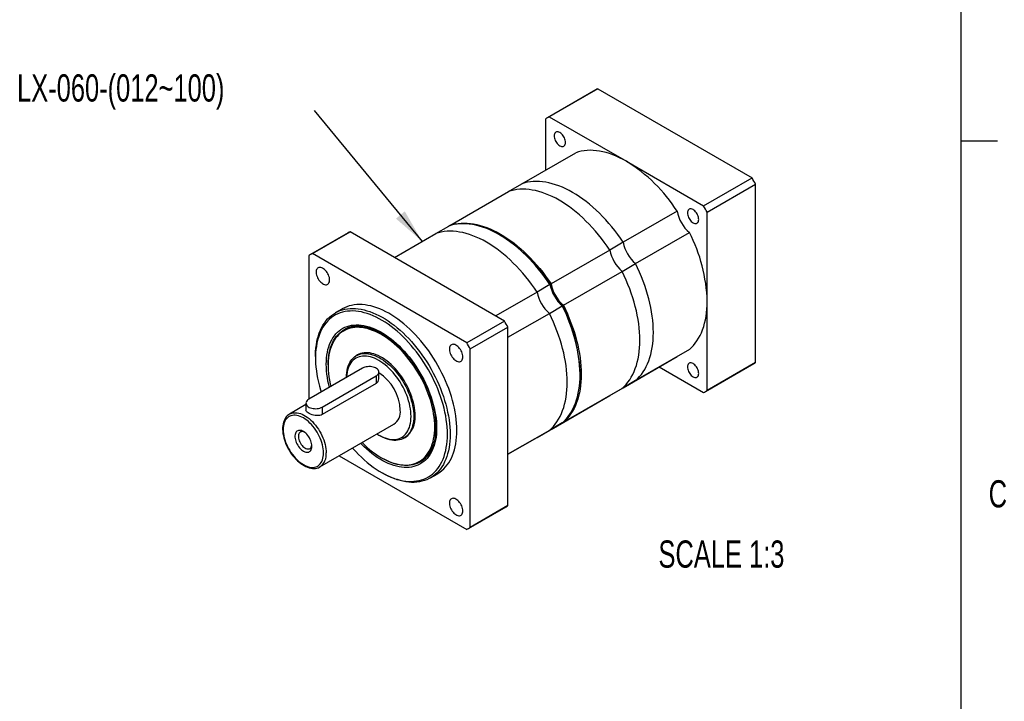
# Model space of a CAD drawing. Extents: x 11 to 421, y 5 to 275.
# Tile 4 of 5: x 334 to 420, y 156 to 216. Entities that reach past the tile are written whole.
import ezdxf
from ezdxf.enums import TextEntityAlignment as Align

# ---------------------------------------------------------------- set-up
doc = ezdxf.new("R2010")
doc.units = 0
doc.layers.get('0').update_dxf_attribs({"linetype": 'CONTINUOUS'})

# ---------------------------------------------------------------- blocks, each defined once
blk = doc.blocks.new('SW_NOTE_4')
at = {"color": 0, "linetype": 'CONTINUOUS'}
blk.add_line((-9.45, 11.452), (0, 0), dxfattribs=at)
blk.add_solid([(0, 0), (-1.524, 2.632), (-2.295, 1.996)], dxfattribs=at)
at = {"color": 0, "linetype": 'CONTINUOUS', "width": 0.7}
blk.add_text('LX-060-(012~100)', height=2.38125, dxfattribs=at).set_placement((-35.471, 11.523), align=Align.BOTTOM_LEFT)

msp = doc.modelspace()

# ---------------------------------------------------------------- linework, layer by layer
at = {"color": 7, "linetype": 'CONTINUOUS'}
for p, q in [((415.9568, 9.9587), (415.9568, 270.3087)), ((383.9787, 209.5787), (379.7361, 207.1295)), ((384.1361, 209.6655), (379.8934, 207.2163)), ((384.1361, 209.6655), (397.6535, 201.8621)), ((379.5811, 202.5469), (379.5811, 207.036)), ((379.8934, 207.2163), (386.6522, 203.3146)), ((415.9568, 205.1124), (419.1318, 205.1124)), ((377.5051, 201.3485), (382.2192, 204.0698)), ((386.6522, 203.3146), (393.4109, 199.4128)), ((393.4109, 199.4128), (397.6535, 201.8621)), ((376.3266, 200.6681), (377.5051, 201.3485)), ((393.7232, 198.8719), (397.9659, 201.3211)), ((397.9659, 185.7116), (397.9659, 201.3211)), ((371.1883, 197.7018), (376.3266, 200.6681)), ((391.0851, 198.9516), (386.3711, 196.2302)), ((393.7232, 191.0671), (393.7232, 198.8719)), ((369.9627, 196.9943), (371.094, 197.6474)), ((371.1883, 197.7016), (371.0949, 197.6477)), ((371.1825, 197.6772), (371.1883, 197.7018)), ((371.1883, 197.7018), (371.1868, 197.6768)), ((362.2941, 197.0605), (358.9943, 195.1555)), ((359.1516, 195.2423), (362.4515, 197.1473)), ((375.9689, 189.3438), (362.4515, 197.1473)), ((366.3396, 194.9027), (369.9627, 196.9943)), ((375.5753, 196.8643), (375.5282, 196.8915)), ((387.4471, 194.3666), (392.1611, 197.088)), ((386.3711, 196.2302), (385.1926, 195.5499)), ((358.8393, 195.062), (358.8393, 182.4953)), ((372.6691, 187.4389), (359.1516, 195.2423)), ((385.1926, 195.5499), (380.0543, 192.5836)), ((386.2686, 193.6863), (387.4471, 194.3666)), ((381.1303, 190.72), (386.2686, 193.6863)), ((379.96, 192.5292), (378.8286, 191.8761)), ((379.96, 192.5292), (379.965, 192.55)), ((379.965, 192.55), (380.0543, 192.5836)), ((378.8286, 191.8761), (375.2055, 189.7845)), ((379.9046, 190.0124), (381.036, 190.6656)), ((381.0565, 190.6595), (381.036, 190.6656)), ((381.1303, 190.72), (381.0565, 190.6595)), ((393.7232, 183.2624), (393.7232, 191.0671)), ((361.744, 190.3923), (361.1548, 190.0521)), ((376.2813, 187.9207), (379.9046, 190.0124)), ((375.9689, 189.3438), (372.6691, 187.4389)), ((372.9814, 186.8979), (376.2813, 188.8028)), ((376.2813, 173.1934), (376.2813, 188.8028)), ((361.988, 188.6087), (361.9173, 188.5679)), ((359.4285, 186.2367), (359.4285, 186.1006)), ((363.1201, 186.3755), (363.0022, 186.3075)), ((372.9814, 171.2884), (372.9814, 186.8979)), ((386.3711, 183.5072), (391.0851, 186.2285)), ((392.1611, 186.8499), (387.4471, 184.1285)), ((360.5363, 185.5156), (360.5363, 185.4611)), ((393.5683, 183.1688), (397.8109, 185.6181)), ((397.9659, 185.7116), (393.7232, 183.2624)), ((363.5533, 185.2166), (358.8393, 182.4953)), ((360.0178, 181.8149), (364.7318, 184.5363)), ((364.9759, 184.2431), (364.9759, 184.8765)), ((382.5981, 184.6447), (382.5981, 184.6991)), ((389.5228, 185.3266), (393.4109, 183.082)), ((364.7318, 183.8829), (360.0178, 181.1615)), ((387.4471, 184.1285), (386.2686, 183.4482)), ((380.0543, 179.8605), (385.1926, 182.8268)), ((386.2686, 183.4482), (381.1303, 180.4819)), ((385.1926, 182.8268), (386.3711, 183.5072)), ((358.5952, 182.0314), (357.1525, 181.1985)), ((358.5952, 182.1551), (358.5952, 181.5483)), ((357.1445, 181.1938), (357.1525, 181.1985)), ((359.819, 176.5796), (366.3008, 180.3214)), ((381.036, 180.4275), (379.9046, 179.7743)), ((381.1043, 180.4948), (381.1303, 180.4819)), ((381.1303, 180.4819), (381.106, 180.4891)), ((364.9671, 179.365), (365.0849, 179.297)), ((379.9046, 179.7743), (376.2813, 177.6826)), ((378.8286, 179.153), (379.96, 179.8061)), ((367.1686, 179.0904), (367.2864, 179.1584)), ((376.2813, 177.6824), (378.8286, 179.153)), ((361.505, 177.5529), (372.6691, 171.108)), ((365.2025, 177.3782), (365.2496, 177.351)), ((368.5835, 177.0205), (368.6542, 177.0614)), ((365.2023, 176.0991), (365.3201, 176.0311)), ((369.4874, 175.6179), (370.0767, 175.9581)), ((372.8265, 171.1948), (376.1263, 173.0998)), ((376.2813, 173.1934), (372.9814, 171.2884))]:
    msp.add_line(p, q, dxfattribs=at)
at = {"color": 8, "linetype": 'CONTINUOUS'}
for p, q in [((364.7318, 184.5363), (364.7318, 183.8829)), ((360.0178, 181.8149), (360.0178, 181.1615))]:
    msp.add_line(p, q, dxfattribs=at)
at = {"color": 7, "linetype": 'CONTINUOUS', "flags": 128}
for points in [[(381.3135, 204.9676), (381.3074, 205.0605), (381.2893, 205.1582), (381.2596, 205.2582), (381.219, 205.3581), (381.1685, 205.4554), (381.1095, 205.5478), (381.0432, 205.6329), (380.9715, 205.7086), (380.896, 205.7732), (380.8185, 205.8249), (380.7411, 205.8626), (380.6656, 205.8852), (380.5938, 205.8923), (380.5276, 205.8837), (380.4685, 205.8595), (380.4181, 205.8205), (380.3775, 205.7674), (380.3478, 205.7017), (380.3296, 205.625), (380.3236, 205.5391), (380.3296, 205.4461), (380.3478, 205.3484), (380.3775, 205.2484), (380.4181, 205.1485), (380.4685, 205.0512), (380.5276, 204.9589), (380.5938, 204.8738), (380.6656, 204.798), (380.7411, 204.7335), (380.8185, 204.6817), (380.896, 204.6441), (380.9715, 204.6214), (381.0432, 204.6143), (381.1095, 204.6229), (381.1685, 204.6471), (381.219, 204.6862), (381.2596, 204.7392), (381.2893, 204.8049), (381.3074, 204.8817), (381.3135, 204.9676)], [(386.6522, 203.3146), (386.3528, 203.4801), (386.054, 203.6306), (385.7562, 203.766), (385.4601, 203.8859), (385.166, 203.9901), (384.8747, 204.0785), (384.5865, 204.1509), (384.3021, 204.2071), (384.0218, 204.2471), (383.7463, 204.2707), (383.476, 204.2781), (383.2114, 204.269), (382.9529, 204.2436), (382.7011, 204.2019), (382.4564, 204.1439), (382.2192, 204.0698)], [(385.1926, 195.5499), (384.9554, 195.8979), (384.7107, 196.2384), (384.4588, 196.5708), (384.2004, 196.8947), (383.9358, 197.2092), (383.6655, 197.514), (383.3899, 197.8085), (383.1097, 198.092), (382.8252, 198.3642), (382.5371, 198.6246), (382.2457, 198.8726), (381.9517, 199.1078), (381.6556, 199.3298), (381.3578, 199.5383), (381.059, 199.7327), (380.7596, 199.9129), (380.4602, 200.0784), (380.1614, 200.2289), (379.8636, 200.3643), (379.5675, 200.4842), (379.2735, 200.5884), (378.9821, 200.6768), (378.694, 200.7492), (378.4095, 200.8054), (378.1293, 200.8454), (377.8538, 200.869), (377.5834, 200.8764), (377.3188, 200.8673), (377.0604, 200.8419), (376.8086, 200.8002), (376.5638, 200.7422), (376.3266, 200.6681)], [(385.1926, 195.5499), (384.9554, 195.8979), (384.7107, 196.2384), (384.4588, 196.5708), (384.2004, 196.8947), (383.9358, 197.2092), (383.6655, 197.514), (383.3899, 197.8085), (383.1097, 198.092), (382.8252, 198.3642), (382.5371, 198.6246), (382.2457, 198.8726), (381.9517, 199.1078), (381.6556, 199.3298), (381.3578, 199.5383), (381.059, 199.7327), (380.7596, 199.9129), (380.4602, 200.0784), (380.1614, 200.2289), (379.8636, 200.3643), (379.5675, 200.4842), (379.2735, 200.5884), (378.9821, 200.6768), (378.694, 200.7492), (378.4095, 200.8054), (378.1293, 200.8454), (377.8538, 200.869), (377.5834, 200.8764), (377.3188, 200.8673), (377.0604, 200.8419), (376.8086, 200.8002), (376.5638, 200.7422), (376.3266, 200.6681)], [(386.3711, 196.2302), (386.1339, 196.5782), (385.8892, 196.9187), (385.6373, 197.2512), (385.3789, 197.575), (385.1143, 197.8896), (384.844, 198.1944), (384.5684, 198.4888), (384.2882, 198.7724), (384.0037, 199.0446), (383.7156, 199.3049), (383.4242, 199.5529), (383.1302, 199.7882), (382.8341, 200.0102), (382.5363, 200.2186), (382.2375, 200.4131), (381.9381, 200.5932), (381.6387, 200.7587), (381.3399, 200.9093), (381.0422, 201.0446), (380.746, 201.1645), (380.452, 201.2688), (380.1607, 201.3571), (379.8725, 201.4295), (379.588, 201.4857), (379.3078, 201.5257), (379.0323, 201.5494), (378.762, 201.5567), (378.4973, 201.5476), (378.2389, 201.5222), (377.9871, 201.4805), (377.7423, 201.4225), (377.5051, 201.3485)], [(386.3711, 196.2302), (386.1339, 196.5782), (385.8892, 196.9187), (385.6373, 197.2512), (385.3789, 197.575), (385.1143, 197.8896), (384.844, 198.1944), (384.5684, 198.4888), (384.2882, 198.7724), (384.0037, 199.0446), (383.7156, 199.3049), (383.4242, 199.5529), (383.1302, 199.7882), (382.8341, 200.0102), (382.5363, 200.2186), (382.2375, 200.4131), (381.9381, 200.5932), (381.6387, 200.7587), (381.3399, 200.9093), (381.0422, 201.0446), (380.746, 201.1645), (380.452, 201.2688), (380.1607, 201.3571), (379.8725, 201.4295), (379.588, 201.4857), (379.3078, 201.5257), (379.0323, 201.5494), (378.762, 201.5567), (378.4973, 201.5476), (378.2389, 201.5222), (377.9871, 201.4805), (377.7423, 201.4225), (377.5051, 201.3485)], [(392.9808, 198.2322), (392.9747, 198.3251), (392.9565, 198.4228), (392.9268, 198.5228), (392.8862, 198.6227), (392.8358, 198.7201), (392.7767, 198.8124), (392.7105, 198.8975), (392.6387, 198.9733), (392.5632, 199.0378), (392.4858, 199.0895), (392.4084, 199.1272), (392.3328, 199.1499), (392.2611, 199.157), (392.1949, 199.1483), (392.1358, 199.1242), (392.0853, 199.0851), (392.0448, 199.032), (392.015, 198.9663), (391.9969, 198.8896), (391.9908, 198.8037), (391.9969, 198.7108), (392.015, 198.6131), (392.0448, 198.5131), (392.0853, 198.4132), (392.1358, 198.3158), (392.1949, 198.2235), (392.2611, 198.1384), (392.3328, 198.0626), (392.4084, 197.9981), (392.4858, 197.9464), (392.5632, 197.9087), (392.6387, 197.886), (392.7105, 197.8789), (392.7767, 197.8876), (392.8358, 197.9117), (392.8862, 197.9508), (392.9268, 198.0039), (392.9565, 198.0696), (392.9747, 198.1463), (392.9808, 198.2322)], [(379.96, 192.5292), (379.7228, 192.8772), (379.4781, 193.2177), (379.2262, 193.5501), (378.9678, 193.8739), (378.7032, 194.1885), (378.4329, 194.4933), (378.1573, 194.7878), (377.8771, 195.0713), (377.5926, 195.3435), (377.3045, 195.6039), (377.0131, 195.8519), (376.7191, 196.0871), (376.423, 196.3091), (376.1252, 196.5176), (375.8264, 196.712), (375.527, 196.8922), (375.2276, 197.0577), (374.9288, 197.2082), (374.6311, 197.3436), (374.3349, 197.4635), (374.0409, 197.5677), (373.7495, 197.6561), (373.4614, 197.7285), (373.1769, 197.7847), (372.8967, 197.8247), (372.6212, 197.8483), (372.3508, 197.8556), (372.0862, 197.8466), (371.8278, 197.8212), (371.576, 197.7795), (371.3312, 197.7215), (371.094, 197.6474)], [(371.1883, 197.7018), (371.4255, 197.7759), (371.6702, 197.8339), (371.9221, 197.8756), (372.1805, 197.901), (372.4451, 197.9101), (372.7154, 197.9028), (372.991, 197.8791), (373.2712, 197.8391), (373.5557, 197.7829), (373.8438, 197.7105), (374.1352, 197.6221), (374.4292, 197.5179), (374.7253, 197.398), (375.0231, 197.2627), (375.3219, 197.1121), (375.6213, 196.9466), (375.9207, 196.7665), (376.2195, 196.572), (376.5172, 196.3636), (376.8134, 196.1415), (377.1074, 195.9063), (377.3988, 195.6583), (377.6869, 195.398), (377.9714, 195.1258), (378.2516, 194.8422), (378.5271, 194.5477), (378.7975, 194.243), (379.0621, 193.9284), (379.3205, 193.6046), (379.5723, 193.2721), (379.8171, 192.9316), (380.0543, 192.5836)], [(378.8286, 191.8761), (378.5914, 192.224), (378.3467, 192.5645), (378.0949, 192.897), (377.8364, 193.2208), (377.5718, 193.5354), (377.3015, 193.8402), (377.026, 194.1346), (376.7457, 194.4182), (376.4613, 194.6904), (376.1731, 194.9507), (375.8818, 195.1988), (375.5877, 195.434), (375.2916, 195.656), (374.9938, 195.8644), (374.695, 196.0589), (374.3956, 196.239), (374.0963, 196.4045), (373.7974, 196.5551), (373.4997, 196.6905), (373.2035, 196.8104), (372.9095, 196.9146), (372.6182, 197.003), (372.33, 197.0753), (372.0456, 197.1316), (371.7653, 197.1715), (371.4898, 197.1952), (371.2195, 197.2025), (370.9549, 197.1935), (370.6964, 197.168), (370.4446, 197.1263), (370.1999, 197.0684), (369.9627, 196.9943)], [(378.8286, 191.8761), (378.5914, 192.224), (378.3467, 192.5645), (378.0949, 192.897), (377.8364, 193.2208), (377.5718, 193.5354), (377.3015, 193.8402), (377.026, 194.1346), (376.7457, 194.4182), (376.4613, 194.6904), (376.1731, 194.9507), (375.8818, 195.1988), (375.5877, 195.434), (375.2916, 195.656), (374.9938, 195.8644), (374.695, 196.0589), (374.3956, 196.239), (374.0963, 196.4045), (373.7974, 196.5551), (373.4997, 196.6905), (373.2035, 196.8104), (372.9095, 196.9146), (372.6182, 197.003), (372.33, 197.0753), (372.0456, 197.1316), (371.7653, 197.1715), (371.4898, 197.1952), (371.2195, 197.2025), (370.9549, 197.1935), (370.6964, 197.168), (370.4446, 197.1263), (370.1999, 197.0684), (369.9627, 196.9943)], [(360.666, 192.9392), (360.6597, 193.0419), (360.641, 193.1496), (360.6103, 193.2601), (360.5682, 193.3711), (360.5156, 193.4801), (360.4537, 193.5848), (360.3837, 193.6829), (360.3072, 193.7725), (360.2258, 193.8516), (360.1412, 193.9185), (360.0552, 193.9718), (359.9697, 194.0102), (359.8865, 194.0332), (359.8073, 194.04), (359.7339, 194.0307), (359.6677, 194.0053), (359.6103, 193.9644), (359.5629, 193.909), (359.5264, 193.8401), (359.5016, 193.7593), (359.489, 193.6683), (359.489, 193.5689), (359.5016, 193.4634), (359.5264, 193.354), (359.5629, 193.243), (359.6103, 193.1327), (359.6677, 193.0256), (359.7339, 192.9239), (359.8073, 192.8297), (359.8865, 192.7452), (359.9697, 192.672), (360.0552, 192.6118), (360.1412, 192.5658), (360.2258, 192.535), (360.3072, 192.52), (360.3837, 192.5213), (360.4537, 192.5387), (360.5156, 192.5719), (360.5682, 192.6202), (360.6103, 192.6825), (360.641, 192.7575), (360.6597, 192.8437), (360.666, 192.9392)], [(387.4471, 184.1285), (387.6298, 184.2969), (387.8023, 184.4799), (387.9644, 184.6772), (388.1156, 184.8883), (388.2557, 185.113), (388.3845, 185.3508), (388.5018, 185.6013), (388.6072, 185.864), (388.7007, 186.1385), (388.7821, 186.4243), (388.8513, 186.7208), (388.908, 187.0276), (388.9522, 187.3441), (388.9838, 187.6696), (389.0028, 188.0037), (389.0092, 188.3458), (389.0028, 188.6951), (388.9838, 189.0512), (388.9522, 189.4133), (388.908, 189.7808), (388.8513, 190.1531), (388.7821, 190.5294), (388.7007, 190.9091), (388.6072, 191.2916), (388.5018, 191.6761), (388.3845, 192.062), (388.2557, 192.4485), (388.1156, 192.8349), (387.9644, 193.2207), (387.8023, 193.605), (387.6298, 193.9872), (387.4471, 194.3666)], [(387.4471, 184.1285), (387.6298, 184.2969), (387.8023, 184.4799), (387.9644, 184.6772), (388.1156, 184.8883), (388.2557, 185.113), (388.3845, 185.3508), (388.5018, 185.6013), (388.6072, 185.864), (388.7007, 186.1385), (388.7821, 186.4243), (388.8513, 186.7208), (388.908, 187.0276), (388.9522, 187.3441), (388.9838, 187.6696), (389.0028, 188.0037), (389.0092, 188.3458), (389.0028, 188.6951), (388.9838, 189.0512), (388.9522, 189.4133), (388.908, 189.7808), (388.8513, 190.1531), (388.7821, 190.5294), (388.7007, 190.9091), (388.6072, 191.2916), (388.5018, 191.6761), (388.3845, 192.062), (388.2557, 192.4485), (388.1156, 192.8349), (387.9644, 193.2207), (387.8023, 193.605), (387.6298, 193.9872), (387.4471, 194.3666)], [(386.2686, 183.4482), (386.4513, 183.6166), (386.6238, 183.7996), (386.7859, 183.9969), (386.9371, 184.208), (387.0772, 184.4327), (387.206, 184.6705), (387.3232, 184.921), (387.4287, 185.1837), (387.5222, 185.4582), (387.6036, 185.744), (387.6727, 186.0405), (387.7295, 186.3473), (387.7737, 186.6637), (387.8053, 186.9893), (387.8243, 187.3234), (387.8307, 187.6654), (387.8243, 188.0148), (387.8053, 188.3708), (387.7737, 188.7329), (387.7295, 189.1005), (387.6727, 189.4727), (387.6036, 189.8491), (387.5222, 190.2288), (387.4287, 190.6113), (387.3232, 190.9958), (387.206, 191.3816), (387.0772, 191.7681), (386.9371, 192.1546), (386.7859, 192.5403), (386.6238, 192.9246), (386.4513, 193.3069), (386.2686, 193.6863)], [(386.2686, 183.4482), (386.4513, 183.6166), (386.6238, 183.7996), (386.7859, 183.9969), (386.9371, 184.208), (387.0772, 184.4327), (387.206, 184.6705), (387.3232, 184.921), (387.4287, 185.1837), (387.5222, 185.4582), (387.6036, 185.744), (387.6727, 186.0405), (387.7295, 186.3473), (387.7737, 186.6637), (387.8053, 186.9893), (387.8243, 187.3234), (387.8307, 187.6654), (387.8243, 188.0148), (387.8053, 188.3708), (387.7737, 188.7329), (387.7295, 189.1005), (387.6727, 189.4727), (387.6036, 189.8491), (387.5222, 190.2288), (387.4287, 190.6113), (387.3232, 190.9958), (387.206, 191.3816), (387.0772, 191.7681), (386.9371, 192.1546), (386.7859, 192.5403), (386.6238, 192.9246), (386.4513, 193.3069), (386.2686, 193.6863)], [(371.8029, 179.7735), (371.7969, 180.0844), (371.7789, 180.4017), (371.7488, 180.7246), (371.7069, 181.0526), (371.6531, 181.3849), (371.5875, 181.7208), (371.5104, 182.0597), (371.4218, 182.4009), (371.322, 182.7436), (371.2111, 183.0873), (371.0894, 183.4311), (370.9571, 183.7744), (370.8145, 184.1165), (370.6618, 184.4566), (370.4995, 184.7942), (370.3278, 185.1284), (370.1471, 185.4587), (369.9577, 185.7842), (369.76, 186.1045), (369.5545, 186.4187), (369.3415, 186.7264), (369.1215, 187.0268), (368.895, 187.3193), (368.6624, 187.6033), (368.4241, 187.8783), (368.1807, 188.1437), (367.9327, 188.3989), (367.6805, 188.6435), (367.4247, 188.8769), (367.1659, 189.0987), (366.9044, 189.3083), (366.641, 189.5054), (366.376, 189.6896), (366.1101, 189.8605), (365.8438, 190.0177), (365.5776, 190.1609), (365.3121, 190.2899), (365.0478, 190.4043), (364.7853, 190.504), (364.5251, 190.5887), (364.2677, 190.6582), (364.0136, 190.7125), (363.7635, 190.7514), (363.5177, 190.7747), (363.2768, 190.7826), (363.0413, 190.7749), (362.8117, 190.7517), (362.5883, 190.713), (362.3718, 190.6589), (362.1625, 190.5896), (361.9609, 190.505), (361.7673, 190.4055), (361.744, 190.3923)], [(381.036, 180.4275), (381.2187, 180.5959), (381.3912, 180.7789), (381.5533, 180.9761), (381.7045, 181.1873), (381.8446, 181.412), (381.9734, 181.6498), (382.0907, 181.9002), (382.1961, 182.163), (382.2896, 182.4375), (382.371, 182.7232), (382.4401, 183.0198), (382.4969, 183.3266), (382.5411, 183.643), (382.5727, 183.9686), (382.5917, 184.3027), (382.5981, 184.6447), (382.5917, 184.9941), (382.5727, 185.3501), (382.5411, 185.7122), (382.4969, 186.0797), (382.4401, 186.452), (382.371, 186.8283), (382.2896, 187.2081), (382.1961, 187.5905), (382.0907, 187.9751), (381.9734, 188.3609), (381.8446, 188.7474), (381.7045, 189.1339), (381.5533, 189.5196), (381.3912, 189.9039), (381.2187, 190.2861), (381.036, 190.6656)], [(381.1303, 190.72), (381.313, 190.3406), (381.4855, 189.9584), (381.6475, 189.574), (381.7988, 189.1883), (381.9389, 188.8018), (382.0677, 188.4153), (382.1849, 188.0295), (382.2904, 187.645), (382.3839, 187.2625), (382.4653, 186.8828), (382.5344, 186.5064), (382.5911, 186.1342), (382.6354, 185.7667), (382.667, 185.4046), (382.686, 185.0485), (382.6924, 184.6991), (382.686, 184.3571), (382.667, 184.023), (382.6354, 183.6974), (382.5911, 183.381), (382.5344, 183.0742), (382.4653, 182.7777), (382.3839, 182.4919), (382.2904, 182.2174), (382.1849, 181.9547), (382.0677, 181.7042), (381.9389, 181.4664), (381.7988, 181.2417), (381.6475, 181.0306), (381.4855, 180.8333), (381.313, 180.6503), (381.1303, 180.4819)], [(392.1611, 186.8499), (392.3439, 187.0183), (392.5164, 187.2013), (392.6784, 187.3986), (392.8296, 187.6097), (392.9698, 187.8344), (393.0986, 188.0722), (393.2158, 188.3227), (393.3213, 188.5854), (393.4148, 188.8599), (393.4962, 189.1457), (393.5653, 189.4422), (393.622, 189.749), (393.6662, 190.0654), (393.6979, 190.391), (393.7169, 190.7251), (393.7232, 191.0671)], [(359.4285, 186.2367), (359.4301, 186.3896), (359.4421, 186.6899), (359.4661, 186.9823), (359.5021, 187.2663), (359.55, 187.5412), (359.6097, 187.8065), (359.6811, 188.0616), (359.7639, 188.306), (359.8582, 188.5393), (359.9636, 188.7609), (360.0799, 188.9704), (360.2069, 189.1674), (360.3444, 189.3514), (360.4921, 189.5222), (360.6496, 189.6792), (360.8167, 189.8223), (360.9929, 189.9511), (361.178, 190.0654), (361.3716, 190.1649), (361.5733, 190.2494), (361.7826, 190.3188), (361.9991, 190.3729), (362.2224, 190.4115), (362.452, 190.4348), (362.6876, 190.4424), (362.9284, 190.4346), (363.1742, 190.4112), (363.4244, 190.3723), (363.6784, 190.3181), (363.9358, 190.2485), (364.196, 190.1638), (364.4585, 190.0642), (364.7228, 189.9497), (364.9883, 189.8208), (365.2545, 189.6775), (365.5208, 189.5203), (365.7867, 189.3494), (366.0517, 189.1652), (366.3152, 188.9681), (366.5766, 188.7585), (366.8355, 188.5367), (367.0913, 188.3033), (367.3434, 188.0588), (367.5915, 187.8035), (367.8349, 187.5381), (368.0731, 187.2631), (368.3057, 186.9791), (368.5323, 186.6866), (368.7523, 186.3862), (368.9652, 186.0786), (369.1708, 185.7643), (369.3684, 185.4441), (369.5578, 185.1185), (369.7385, 184.7882), (369.9102, 184.454), (370.0726, 184.1165), (370.2252, 183.7763), (370.3678, 183.4342), (370.5001, 183.0909), (370.6218, 182.7471), (370.7327, 182.4035), (370.8326, 182.0607), (370.9211, 181.7195), (370.9983, 181.3806), (371.0638, 181.0447), (371.1176, 180.7124), (371.1596, 180.3845), (371.1896, 180.0615), (371.2076, 179.7443), (371.2137, 179.4333)], [(370.978, 179.4333), (370.9719, 179.7425), (370.9537, 180.0581), (370.9234, 180.3794), (370.8811, 180.7057), (370.8268, 181.0364), (370.7607, 181.3707), (370.6829, 181.7079), (370.5936, 182.0473), (370.493, 182.3883), (370.3812, 182.73), (370.2586, 183.0719), (370.1253, 183.4131), (369.9816, 183.7529), (369.8279, 184.0907), (369.6645, 184.4256), (369.4917, 184.7571), (369.3099, 185.0844), (369.1195, 185.4069), (368.9208, 185.7237), (368.7143, 186.0344), (368.5004, 186.3382), (368.2796, 186.6345), (368.0523, 186.9226), (367.819, 187.202), (367.5802, 187.4721), (367.3365, 187.7323), (367.0882, 187.982), (366.836, 188.2208), (366.5803, 188.4481), (366.3217, 188.6634), (366.0608, 188.8664), (365.7981, 189.0565), (365.5341, 189.2334), (365.2695, 189.3967), (365.0047, 189.5461), (364.7403, 189.6812), (364.4769, 189.8018), (364.215, 189.9075), (363.9552, 189.9983), (363.698, 190.0738), (363.444, 190.134), (363.1937, 190.1787), (362.9476, 190.2078), (362.7062, 190.2212), (362.4701, 190.219), (362.2398, 190.2011), (362.0157, 190.1676), (361.7983, 190.1185), (361.588, 190.0539), (361.3854, 189.9741), (361.1907, 189.879), (361.0046, 189.769), (360.8272, 189.6443), (360.6591, 189.5051), (360.5005, 189.3518), (360.3518, 189.1846), (360.2133, 189.0039), (360.0853, 188.8101), (359.968, 188.6036), (359.8618, 188.3848), (359.7668, 188.1541), (359.6832, 187.9122), (359.6113, 187.6594), (359.5511, 187.3964), (359.5028, 187.1236), (359.4665, 186.8417), (359.4422, 186.5511), (359.4301, 186.2527), (359.4301, 185.9469), (359.4422, 185.6344), (359.4665, 185.3159), (359.5028, 184.992), (359.5511, 184.6634), (359.6113, 184.3309), (359.6832, 183.995), (359.7668, 183.6566), (359.8618, 183.3163), (359.9215, 183.1201)], [(379.9046, 179.7743), (380.0873, 179.9428), (380.2599, 180.1258), (380.4219, 180.323), (380.5731, 180.5342), (380.7132, 180.7588), (380.842, 180.9966), (380.9593, 181.2471), (381.0648, 181.5098), (381.1583, 181.7843), (381.2397, 182.0701), (381.3088, 182.3667), (381.3655, 182.6734), (381.4097, 182.9899), (381.4414, 183.3155), (381.4604, 183.6496), (381.4667, 183.9916), (381.4604, 184.341), (381.4414, 184.697), (381.4097, 185.0591), (381.3655, 185.4266), (381.3088, 185.7989), (381.2397, 186.1752), (381.1583, 186.555), (381.0648, 186.9374), (380.9593, 187.3219), (380.842, 187.7078), (380.7132, 188.0943), (380.5731, 188.4808), (380.4219, 188.8665), (380.2599, 189.2508), (380.0873, 189.633), (379.9046, 190.0124)], [(379.9046, 179.7743), (380.0873, 179.9428), (380.2599, 180.1258), (380.4219, 180.323), (380.5731, 180.5342), (380.7132, 180.7588), (380.842, 180.9966), (380.9593, 181.2471), (381.0648, 181.5098), (381.1583, 181.7843), (381.2397, 182.0701), (381.3088, 182.3667), (381.3655, 182.6734), (381.4097, 182.9899), (381.4414, 183.3155), (381.4604, 183.6496), (381.4667, 183.9916), (381.4604, 184.341), (381.4414, 184.697), (381.4097, 185.0591), (381.3655, 185.4266), (381.3088, 185.7989), (381.2397, 186.1752), (381.1583, 186.555), (381.0648, 186.9374), (380.9593, 187.3219), (380.842, 187.7078), (380.7132, 188.0943), (380.5731, 188.4808), (380.4219, 188.8665), (380.2599, 189.2508), (380.0873, 189.633), (379.9046, 190.0124)], [(360.6472, 183.539), (360.586, 183.7878), (360.5208, 184.0933), (360.4672, 184.3955), (360.4253, 184.6936), (360.3954, 184.987), (360.3774, 185.2748), (360.3714, 185.5564), (360.3774, 185.831), (360.3954, 186.0981), (360.4253, 186.3568), (360.4672, 186.6067), (360.5208, 186.847), (360.586, 187.0771), (360.6628, 187.2965), (360.7508, 187.5047), (360.8499, 187.7011), (360.9598, 187.8852), (361.0802, 188.0566), (361.211, 188.2148), (361.3516, 188.3595), (361.5018, 188.4903), (361.6612, 188.6069), (361.8294, 188.709), (362.0061, 188.7962), (362.1906, 188.8685), (362.3827, 188.9256), (362.5817, 188.9674), (362.7873, 188.9938), (362.9989, 189.0047), (363.216, 189.0001), (363.438, 188.9801), (363.6644, 188.9445), (363.8946, 188.8936), (364.1281, 188.8275), (364.3642, 188.7463), (364.6024, 188.6502), (364.8422, 188.5395), (365.0828, 188.4145), (365.3237, 188.2754), (365.5643, 188.1226), (365.8041, 187.9565), (366.0423, 187.7775), (366.2785, 187.5861), (366.5119, 187.3827), (366.7421, 187.1677), (366.9685, 186.9419), (367.1906, 186.7057), (367.4076, 186.4596), (367.6192, 186.2044), (367.8248, 185.9407), (368.0238, 185.6691), (368.2159, 185.3902), (368.4005, 185.1048), (368.5771, 184.8136), (368.7453, 184.5174), (368.9047, 184.2167), (369.0549, 183.9125), (369.1956, 183.6054), (369.3263, 183.2963), (369.4467, 182.9858), (369.5566, 182.6748), (369.6557, 182.364), (369.7438, 182.0542), (369.8205, 181.7462), (369.8857, 181.4407), (369.9393, 181.1385), (369.9812, 180.8404), (370.0111, 180.547), (370.0291, 180.2592), (370.0352, 179.9776), (370.0352, 179.9776)], [(360.5363, 185.5156), (360.5424, 185.7878), (360.5605, 186.0523), (360.5907, 186.3085), (360.6328, 186.5556), (360.6868, 186.7931), (360.7525, 187.0204), (360.8298, 187.2367), (360.9184, 187.4417), (361.0181, 187.6348), (361.1287, 187.8154), (361.2498, 187.9831), (361.3813, 188.1375), (361.5226, 188.2782), (361.6736, 188.4049), (361.8337, 188.5171), (362.0026, 188.6146), (362.1798, 188.6972), (362.3649, 188.7646), (362.5574, 188.8167), (362.7568, 188.8534), (362.9627, 188.8745), (363.1744, 188.88), (363.3914, 188.8698), (363.6132, 188.8441), (363.8392, 188.8028), (364.0688, 188.7461), (364.3015, 188.6742), (364.5366, 188.5871), (364.7735, 188.4852), (365.0116, 188.3686), (365.2504, 188.2378), (365.4892, 188.093), (365.7273, 187.9346), (365.9642, 187.7629), (366.1993, 187.5786), (366.432, 187.3819), (366.6616, 187.1735), (366.8876, 186.9538), (367.1094, 186.7235), (367.3264, 186.483), (367.5381, 186.2331), (367.744, 185.9744), (367.9434, 185.7075), (368.1359, 185.4331), (368.321, 185.152), (368.4982, 184.8648), (368.6671, 184.5722), (368.8272, 184.2752), (368.9781, 183.9743), (369.1195, 183.6704), (369.2509, 183.3642), (369.3721, 183.0566), (369.4827, 182.7483), (369.5824, 182.4401), (369.671, 182.1328), (369.7483, 181.8273), (369.814, 181.5242), (369.8679, 181.2243), (369.9101, 180.9285), (369.9403, 180.6375), (369.9584, 180.352), (369.9644, 180.0728)], [(365.2633, 188.3116), (365.0823, 188.4095), (364.8442, 188.526), (364.6073, 188.6279), (364.3722, 188.715), (364.1395, 188.787), (363.9099, 188.8436), (363.6839, 188.8849), (363.4621, 188.9106), (363.2451, 188.9208), (363.0334, 188.9153), (362.8275, 188.8942), (362.6281, 188.8576), (362.4356, 188.8054), (362.2505, 188.738), (362.0733, 188.6554), (361.988, 188.6087)], [(369.8702, 180.0728), (369.8641, 180.3515), (369.8458, 180.6365), (369.8155, 180.9271), (369.7731, 181.2224), (369.7188, 181.5218), (369.6527, 181.8244), (369.575, 182.1295), (369.4859, 182.4362), (369.3856, 182.7439), (369.2744, 183.0515), (369.1526, 183.3585), (369.0205, 183.6638), (368.8784, 183.9669), (368.7267, 184.2668), (368.5659, 184.5628), (368.3962, 184.8541), (368.2183, 185.14), (368.0325, 185.4197), (367.8392, 185.6925), (367.6392, 185.9576), (367.4327, 186.2144), (367.2205, 186.4622), (367.003, 186.7004), (366.7807, 186.9283), (366.5544, 187.1453), (366.3246, 187.351), (366.0918, 187.5446), (365.8567, 187.7258), (365.6199, 187.8941), (365.382, 188.049), (365.1437, 188.1901), (364.9055, 188.3171), (364.668, 188.4296), (364.432, 188.5273), (364.198, 188.61), (363.9666, 188.6774), (363.7384, 188.7294), (363.5141, 188.7659), (363.2942, 188.7867), (363.0792, 188.7918), (362.8698, 188.7812), (362.6665, 188.7549), (362.4698, 188.713), (362.2802, 188.6556), (362.0982, 188.5828), (361.9244, 188.4948), (361.7591, 188.3919), (361.6028, 188.2743), (361.4559, 188.1424), (361.3187, 187.9964), (361.1917, 187.8368), (361.0752, 187.6639), (360.9694, 187.4783), (360.8747, 187.2804), (360.7913, 187.0707), (360.7193, 186.8498), (360.6591, 186.6182), (360.6107, 186.3766), (360.5744, 186.1256), (360.55, 185.8658), (360.5379, 185.5979), (360.5379, 185.3226), (360.55, 185.0407), (360.5744, 184.7528), (360.6107, 184.4598), (360.6591, 184.1623), (360.7193, 183.8612), (360.777, 183.6139)], [(372.3332, 186.2038), (372.327, 186.3065), (372.3083, 186.4143), (372.2775, 186.5248), (372.2354, 186.6357), (372.1829, 186.7447), (372.1209, 186.8494), (372.051, 186.9476), (371.9745, 187.0372), (371.893, 187.1162), (371.8084, 187.1831), (371.7225, 187.2364), (371.637, 187.2749), (371.5537, 187.2978), (371.4746, 187.3047), (371.4011, 187.2953), (371.335, 187.2699), (371.2776, 187.2291), (371.2301, 187.1736), (371.1936, 187.1048), (371.1688, 187.0239), (371.1563, 186.9329), (371.1563, 186.8336), (371.1688, 186.728), (371.1936, 186.6186), (371.2301, 186.5076), (371.2776, 186.3973), (371.335, 186.2902), (371.4011, 186.1885), (371.4746, 186.0943), (371.5537, 186.0098), (371.637, 185.9366), (371.7225, 185.8764), (371.8084, 185.8304), (371.893, 185.7996), (371.9745, 185.7847), (372.051, 185.7859), (372.1209, 185.8033), (372.1829, 185.8365), (372.2354, 185.8848), (372.2775, 185.9471), (372.3083, 186.0222), (372.327, 186.1083), (372.3332, 186.2038)], [(362.1391, 184.3998), (362.1452, 184.6143), (362.1633, 184.8209), (362.1935, 185.0188), (362.2355, 185.2072), (362.2892, 185.3852), (362.3544, 185.5522), (362.4309, 185.7075), (362.5183, 185.8505), (362.6162, 185.9805), (362.7242, 186.097), (362.842, 186.1995), (362.9689, 186.2876), (363.1046, 186.361), (363.2484, 186.4194), (363.3998, 186.4625), (363.5581, 186.4901), (363.7226, 186.5021), (363.8928, 186.4985), (364.0679, 186.4793), (364.2471, 186.4445), (364.4298, 186.3944), (364.6152, 186.329), (364.8025, 186.2488), (364.991, 186.154), (365.1798, 186.0449), (365.3683, 185.9222), (365.5556, 185.7861), (365.741, 185.6374), (365.9237, 185.4766), (366.1029, 185.3044), (366.278, 185.1215), (366.4482, 184.9287), (366.6127, 184.7267), (366.771, 184.5163), (366.9224, 184.2985), (367.0662, 184.0741), (367.2019, 183.844), (367.3288, 183.6093), (367.4466, 183.3708), (367.5546, 183.1295), (367.6526, 182.8865), (367.7399, 182.6427), (367.8164, 182.3992), (367.8816, 182.1568), (367.9353, 181.9167), (367.9773, 181.6798), (368.0075, 181.4471), (368.0256, 181.2196), (368.0317, 180.9981)], [(367.796, 180.9981), (367.7899, 181.2152), (367.7718, 181.4384), (367.7416, 181.6667), (367.6996, 181.8991), (367.6459, 182.1346), (367.5807, 182.3723), (367.5043, 182.6111), (367.417, 182.8499), (367.3193, 183.0879), (367.2115, 183.3238), (367.0941, 183.5568), (366.9676, 183.7859), (366.8325, 184.01), (366.6894, 184.2281), (366.5389, 184.4395), (366.3818, 184.6431), (366.2185, 184.8381), (366.0499, 185.0236), (365.8767, 185.1989), (365.6996, 185.3632), (365.5194, 185.5158), (365.3367, 185.656), (365.1525, 185.7833), (364.9676, 185.8971), (364.7826, 185.9969), (364.5984, 186.0823), (364.4158, 186.1529), (364.2355, 186.2084), (364.0584, 186.2486), (363.8852, 186.2733), (363.7166, 186.2824), (363.5533, 186.2759), (363.3962, 186.2538), (363.2457, 186.2161), (363.1026, 186.1631), (362.9676, 186.095), (362.841, 186.0121), (362.7236, 185.9146), (362.6158, 185.8031), (362.5181, 185.6781), (362.4308, 185.5399), (362.3544, 185.3893), (362.2892, 185.2269), (362.2355, 185.0534), (362.1935, 184.8696), (362.1633, 184.6761), (362.1452, 184.4739), (362.1417, 184.4017)], [(368.1495, 181.0661), (368.1435, 181.2876), (368.1253, 181.5152), (368.0952, 181.7479), (368.0532, 181.9848), (367.9994, 182.2249), (367.9342, 182.4672), (367.8578, 182.7108), (367.7704, 182.9545), (367.6725, 183.1976), (367.5644, 183.4388), (367.4467, 183.6773), (367.3197, 183.9121), (367.184, 184.1421), (367.0402, 184.3665), (366.8889, 184.5843), (366.7306, 184.7947), (366.566, 184.9967), (366.3959, 185.1896), (366.2208, 185.3725), (366.0416, 185.5447), (365.8589, 185.7055), (365.6735, 185.8542), (365.4862, 185.9902), (365.2977, 186.113), (365.1088, 186.222), (364.9203, 186.3168), (364.733, 186.3971), (364.5476, 186.4624), (364.365, 186.5126), (364.1857, 186.5473), (364.0106, 186.5665), (363.8405, 186.5701), (363.6759, 186.5581), (363.5176, 186.5305), (363.3663, 186.4874), (363.2225, 186.4291), (363.1201, 186.3755)], [(364.7318, 184.5363), (364.8131, 184.5908), (364.8794, 184.6517), (364.9292, 184.7176), (364.9614, 184.787), (364.9753, 184.8585), (364.9707, 184.9303), (364.9475, 185.001), (364.9064, 185.0689), (364.8482, 185.1324), (364.7742, 185.1903), (364.6862, 185.2411), (364.586, 185.2838), (364.4758, 185.3174), (364.3583, 185.3412), (364.2359, 185.3545), (364.1114, 185.3572), (363.9877, 185.3492), (363.8674, 185.3306), (363.7532, 185.3018), (363.6477, 185.2635), (363.5533, 185.2166)], [(392.9808, 184.7593), (392.9747, 184.8522), (392.9565, 184.9499), (392.9268, 185.0499), (392.8862, 185.1498), (392.8358, 185.2471), (392.7767, 185.3395), (392.7105, 185.4246), (392.6387, 185.5003), (392.5632, 185.5649), (392.4858, 185.6166), (392.4084, 185.6543), (392.3328, 185.6769), (392.2611, 185.684), (392.1949, 185.6754), (392.1358, 185.6512), (392.0853, 185.6122), (392.0448, 185.5591), (392.015, 185.4934), (391.9969, 185.4167), (391.9908, 185.3308), (391.9969, 185.2378), (392.015, 185.1402), (392.0448, 185.0401), (392.0853, 184.9402), (392.1358, 184.8429), (392.1949, 184.7506), (392.2611, 184.6655), (392.3328, 184.5897), (392.4084, 184.5252), (392.4858, 184.4734), (392.5632, 184.4358), (392.6387, 184.4131), (392.7105, 184.406), (392.7767, 184.4147), (392.8358, 184.4388), (392.8862, 184.4779), (392.9268, 184.5309), (392.9565, 184.5966), (392.9747, 184.6734), (392.9808, 184.7593)], [(358.8393, 182.4953), (358.7581, 182.4408), (358.6918, 182.3799), (358.642, 182.314), (358.6097, 182.2446), (358.5958, 182.1731), (358.6005, 182.1013), (358.6236, 182.0306), (358.6647, 181.9627), (358.7229, 181.8992), (358.7969, 181.8413), (358.885, 181.7905), (358.9852, 181.7478), (359.0953, 181.7142), (359.2129, 181.6904), (359.3352, 181.6771), (359.4597, 181.6744), (359.5835, 181.6824), (359.7038, 181.701), (359.8179, 181.7298), (359.9234, 181.768), (360.0178, 181.8149)], [(357.144, 181.1924), (357.0563, 181.1353), (356.961, 181.0552), (356.8748, 180.963), (356.7979, 180.8591), (356.7307, 180.7439), (356.6736, 180.6177), (356.627, 180.4811), (356.5913, 180.3351), (356.5668, 180.1805), (356.5537, 180.0184), (356.552, 179.8498), (356.5616, 179.6758), (356.5825, 179.4975), (356.6143, 179.316), (356.6569, 179.1322), (356.7099, 178.9472), (356.7729, 178.7621), (356.8456, 178.5777), (356.9276, 178.3951), (357.0184, 178.2154), (357.1174, 178.0395), (357.2241, 177.8684), (357.3379, 177.703), (357.4582, 177.5442), (357.5843, 177.3931), (357.7157, 177.2503), (357.8516, 177.1168), (357.9912, 176.9933), (358.134, 176.8805), (358.2792, 176.7791), (358.426, 176.6899), (358.5738, 176.6134), (358.7216, 176.5502), (358.8687, 176.5009), (359.0141, 176.4659), (359.1568, 176.4456), (359.2956, 176.4403), (359.4295, 176.4498), (359.5574, 176.474), (359.6784, 176.5124), (359.7918, 176.5645), (359.8157, 176.5792)], [(360.1357, 177.8005), (360.1296, 177.9726), (360.1115, 178.1504), (360.0816, 178.3328), (360.0399, 178.5186), (359.9868, 178.7065), (359.9226, 178.8951), (359.8478, 179.0832), (359.7629, 179.2695), (359.6685, 179.4528), (359.5652, 179.6317), (359.4537, 179.8051), (359.3348, 179.9718), (359.2093, 180.1306), (359.078, 180.2805), (358.9419, 180.4204), (358.8018, 180.5494), (358.6589, 180.6665), (358.5139, 180.7711), (358.3679, 180.8624), (358.2219, 180.9397), (358.0769, 181.0025), (357.9339, 181.0504), (357.7939, 181.0831), (357.6578, 181.1004), (357.5265, 181.102), (357.401, 181.0881), (357.2821, 181.0587), (357.1706, 181.0141), (357.0673, 180.9544), (356.9729, 180.8802), (356.888, 180.7919), (356.8132, 180.6901), (356.749, 180.5756), (356.6959, 180.4491), (356.6542, 180.3114), (356.6242, 180.1636), (356.6062, 180.0066), (356.6001, 179.8415), (356.6062, 179.6695), (356.6242, 179.4916), (356.6542, 179.3092), (356.6959, 179.1234), (356.749, 178.9356), (356.8132, 178.7469), (356.888, 178.5588), (356.9729, 178.3725), (357.0673, 178.1893), (357.1706, 178.0103), (357.2821, 177.8369), (357.401, 177.6702), (357.5265, 177.5114), (357.6578, 177.3615), (357.7939, 177.2216), (357.9339, 177.0926), (358.0769, 176.9755), (358.2219, 176.8709), (358.3679, 176.7797), (358.5139, 176.7024), (358.6589, 176.6395), (358.8018, 176.5916), (358.9419, 176.5589), (359.078, 176.5417), (359.2093, 176.54), (359.3348, 176.5539), (359.4537, 176.5833), (359.5652, 176.628), (359.6685, 176.6876), (359.7629, 176.7619), (359.8478, 176.8502), (359.9226, 176.9519), (359.9868, 177.0665), (360.0399, 177.193), (360.0816, 177.3306), (360.1115, 177.4784), (360.1296, 177.6354), (360.1357, 177.8005)], [(360.0178, 181.1615), (359.9153, 181.1141), (359.7969, 181.0817), (359.6727, 181.0662), (359.5392, 181.0657), (359.4024, 181.0795), (359.2625, 181.1067), (359.1278, 181.1447), (358.9974, 181.193), (358.8863, 181.2448), (358.7871, 181.3027), (358.711, 181.3596), (358.6517, 181.4193), (358.6136, 181.4787), (358.5961, 181.5397), (358.5975, 181.5569)], [(364.8099, 179.4608), (364.9676, 179.3647), (365.1525, 179.265), (365.3367, 179.1796), (365.5194, 179.109), (365.6996, 179.0534), (365.8767, 179.0132), (366.0499, 178.9885), (366.2185, 178.9794), (366.3818, 178.9859), (366.5389, 179.0081), (366.6894, 179.0457), (366.8325, 179.0987), (366.9676, 179.1668), (367.0941, 179.2498), (367.2115, 179.3472), (367.3193, 179.4587), (367.417, 179.5838), (367.5043, 179.7219), (367.5807, 179.8725), (367.6459, 180.0349), (367.6996, 180.2084), (367.7416, 180.3923), (367.7718, 180.5857), (367.7899, 180.788), (367.796, 180.9981)], [(368.0317, 180.9981), (368.0256, 180.7836), (368.0075, 180.577), (367.9773, 180.3791), (367.9353, 180.1907), (367.8816, 180.0127), (367.8164, 179.8456), (367.7399, 179.6904), (367.6526, 179.5474), (367.5546, 179.4174), (367.4466, 179.3009), (367.3288, 179.1984), (367.2019, 179.1103), (367.0662, 179.0369), (366.9224, 178.9785), (366.771, 178.9354), (366.6127, 178.9078), (366.4482, 178.8958), (366.278, 178.8994), (366.1029, 178.9186), (365.9237, 178.9534), (365.741, 179.0035), (365.5556, 179.0688), (365.3683, 179.1491), (365.1798, 179.2439), (365.0849, 179.297)], [(359.1104, 178.3924), (359.1043, 178.5056), (359.0861, 178.6239), (359.0561, 178.7455), (359.0148, 178.8683), (358.9629, 178.9903), (358.9012, 179.1096), (358.8308, 179.2241), (358.7528, 179.332), (358.6684, 179.4315), (358.5791, 179.521), (358.4864, 179.599), (358.3917, 179.6642), (358.2966, 179.7156), (358.2027, 179.7523), (358.1115, 179.7736), (358.0245, 179.7794), (357.9431, 179.7694), (357.8687, 179.7439), (357.8025, 179.7031), (357.7456, 179.6479), (357.699, 179.5792), (357.6633, 179.498), (357.6391, 179.4056), (357.627, 179.3037), (357.627, 179.1938), (357.6391, 179.0778), (357.6633, 178.9576), (357.699, 178.8352), (357.7456, 178.7125), (357.8025, 178.5916), (357.8687, 178.4745), (357.9431, 178.363), (358.0245, 178.2591), (358.1115, 178.1644), (358.2027, 178.0805), (358.2966, 178.0088), (358.3917, 177.9503), (358.4864, 177.9062), (358.5791, 177.8771), (358.6684, 177.8635), (358.7528, 177.8656), (358.8308, 177.8835), (358.9012, 177.9167), (358.9629, 177.9647), (359.0148, 178.0268), (359.0561, 178.102), (359.0861, 178.1889), (359.1043, 178.2863), (359.1104, 178.3924)], [(358.449, 179.6264), (358.4141, 179.6404), (358.3308, 179.6633), (358.2517, 179.6701), (358.1782, 179.6608), (358.1121, 179.6354), (358.0547, 179.5946), (358.0072, 179.5391), (357.9707, 179.4703), (357.9459, 179.3894), (357.9334, 179.2984), (357.9334, 179.199), (357.9459, 179.0935), (357.9707, 178.9841), (358.0072, 178.8731), (358.0547, 178.7628), (358.1121, 178.6557), (358.1782, 178.554), (358.2517, 178.4598), (358.3308, 178.3753), (358.4141, 178.3021), (358.4996, 178.2419), (358.5855, 178.1959), (358.6701, 178.1651), (358.7516, 178.1502), (358.8281, 178.1514), (358.898, 178.1688), (358.96, 178.202), (359.0125, 178.2503), (359.0546, 178.3126), (359.0854, 178.3877), (359.1041, 178.4738), (359.1059, 178.4885)], [(362.6767, 178.2293), (362.7062, 178.1957), (362.9476, 177.9305), (363.1937, 177.6755), (363.444, 177.4312), (363.698, 177.1981), (363.9552, 176.9767), (364.215, 176.7675), (364.4769, 176.5709), (364.7403, 176.3873), (365.0047, 176.2172), (365.2695, 176.0608), (365.5341, 175.9185), (365.7981, 175.7906), (366.0608, 175.6774), (366.3217, 175.5792), (366.5803, 175.496), (366.836, 175.4281), (367.0882, 175.3757), (367.3365, 175.3388), (367.5802, 175.3175), (367.819, 175.3119), (368.0523, 175.3219), (368.2796, 175.3477), (368.5004, 175.389), (368.7143, 175.4458), (368.9208, 175.5181), (369.1195, 175.6055), (369.3099, 175.7081), (369.4917, 175.8255), (369.6645, 175.9574), (369.8279, 176.1038), (369.9816, 176.2641), (370.1253, 176.4381), (370.2586, 176.6254), (370.3812, 176.8256), (370.493, 177.0383), (370.5936, 177.2631), (370.6829, 177.4994), (370.7607, 177.7468), (370.8268, 178.0048), (370.8811, 178.2728), (370.9234, 178.5502), (370.9537, 178.8365), (370.9719, 179.1311), (370.978, 179.4333)], [(370.0352, 179.9776), (370.0291, 179.7029), (370.0111, 179.4359), (369.9812, 179.1771), (369.9393, 178.9273), (369.8857, 178.687), (369.8205, 178.4569), (369.7438, 178.2374), (369.6557, 178.0293), (369.5566, 177.8329), (369.4467, 177.6488), (369.3263, 177.4774), (369.1956, 177.3191), (369.0549, 177.1744), (368.9047, 177.0436), (368.7453, 176.9271), (368.5771, 176.825), (368.4005, 176.7377), (368.2159, 176.6654), (368.0238, 176.6083), (367.8248, 176.5665), (367.6192, 176.5401), (367.4076, 176.5292), (367.1906, 176.5338), (366.9685, 176.5539), (366.7421, 176.5895), (366.5119, 176.6403), (366.2785, 176.7065), (366.0423, 176.7877), (365.8041, 176.8837), (365.5643, 176.9944), (365.3237, 177.1195), (365.0828, 177.2586), (364.8422, 177.4113), (364.6024, 177.5774), (364.3642, 177.7564), (364.1281, 177.9479), (363.8946, 178.1513), (363.6644, 178.3662), (363.438, 178.5921), (363.3905, 178.6414)], [(363.5176, 178.7147), (363.7384, 178.4958), (363.9666, 178.2844), (364.198, 178.0846), (364.432, 177.8971), (364.668, 177.7223), (364.9055, 177.5607), (365.1437, 177.4127), (365.382, 177.2786), (365.6199, 177.1588), (365.8567, 177.0537), (366.0918, 176.9634), (366.3246, 176.8884), (366.5544, 176.8286), (366.7807, 176.7844), (367.003, 176.7557), (367.2205, 176.7427), (367.4327, 176.7455), (367.6392, 176.7639), (367.8392, 176.7981), (368.0325, 176.8478), (368.2183, 176.9129), (368.3962, 176.9933), (368.5659, 177.0888), (368.7267, 177.199), (368.8784, 177.3239), (369.0205, 177.4629), (369.1526, 177.6157), (369.2744, 177.782), (369.3856, 177.9613), (369.4859, 178.1531), (369.575, 178.357), (369.6527, 178.5724), (369.7188, 178.7987), (369.7731, 179.0354), (369.8155, 179.2818), (369.8458, 179.5373), (369.8641, 179.8012), (369.8702, 180.0728)], [(369.9644, 180.0728), (369.9584, 179.8006), (369.9403, 179.5361), (369.9101, 179.2799), (369.8679, 179.0328), (369.814, 178.7953), (369.7483, 178.568), (369.671, 178.3516), (369.5824, 178.1467), (369.4827, 177.9536), (369.3721, 177.773), (369.2509, 177.6053), (369.1195, 177.4508), (368.9781, 177.3101), (368.8272, 177.1835), (368.6671, 177.0713), (368.4982, 176.9738), (368.321, 176.8912), (368.1359, 176.8238), (367.9434, 176.7717), (367.744, 176.735), (367.5381, 176.7139), (367.3264, 176.7084), (367.1094, 176.7186), (366.8876, 176.7443), (366.6616, 176.7856), (366.432, 176.8422), (366.1993, 176.9142), (365.9642, 177.0013), (365.7273, 177.1032), (365.4892, 177.2197), (365.2504, 177.3506), (365.2496, 177.351)], [(371.2137, 179.4333), (371.2076, 179.1293), (371.1896, 178.8329), (371.1596, 178.5446), (371.1176, 178.2651), (371.0638, 177.995), (370.9983, 177.7347), (370.9211, 177.4849), (370.8326, 177.2459), (370.7327, 177.0184), (370.6218, 176.8028), (370.5001, 176.5995), (370.3678, 176.409), (370.2252, 176.2316), (370.0726, 176.0676), (369.9102, 175.9175), (369.7385, 175.7815), (369.5578, 175.66), (369.3684, 175.553), (369.1708, 175.461), (368.9652, 175.384), (368.7523, 175.3223), (368.5323, 175.2759), (368.3057, 175.2449), (368.0731, 175.2295), (367.8349, 175.2296), (367.5915, 175.2452), (367.3434, 175.2763), (367.0913, 175.3229), (366.8355, 175.3848), (366.5766, 175.462), (366.3152, 175.5542), (366.0517, 175.6612), (365.7867, 175.783), (365.5208, 175.9191), (365.3201, 176.0311)], [(368.6542, 177.0614), (368.7378, 177.1121), (368.8979, 177.2243), (369.0489, 177.351), (369.1902, 177.4917), (369.3217, 177.6461), (369.4428, 177.8138), (369.5534, 177.9944), (369.6531, 178.1875), (369.7417, 178.3925), (369.819, 178.6088), (369.8847, 178.8361), (369.9387, 179.0736), (369.9808, 179.3207), (370.011, 179.5769), (370.0291, 179.8414), (370.0348, 180.0463)], [(370.0767, 175.9581), (370.1471, 176.0001), (370.3278, 176.1217), (370.4995, 176.2577), (370.6618, 176.4078), (370.8145, 176.5717), (370.9571, 176.7491), (371.0894, 176.9397), (371.2111, 177.143), (371.322, 177.3586), (371.4218, 177.5861), (371.5104, 177.825), (371.5875, 178.0749), (371.6531, 178.3351), (371.7069, 178.6053), (371.7488, 178.8848), (371.7789, 179.173), (371.7969, 179.4695), (371.8029, 179.7735)], [(372.3332, 172.7309), (372.327, 172.8336), (372.3083, 172.9413), (372.2775, 173.0519), (372.2354, 173.1628), (372.1829, 173.2718), (372.1209, 173.3765), (372.051, 173.4747), (371.9745, 173.5642), (371.893, 173.6433), (371.8084, 173.7102), (371.7225, 173.7635), (371.637, 173.802), (371.5537, 173.8249), (371.4746, 173.8317), (371.4011, 173.8224), (371.335, 173.797), (371.2776, 173.7562), (371.2301, 173.7007), (371.1936, 173.6318), (371.1688, 173.551), (371.1563, 173.46), (371.1563, 173.3606), (371.1688, 173.2551), (371.1936, 173.1457), (371.2301, 173.0347), (371.2776, 172.9244), (371.335, 172.8173), (371.4011, 172.7156), (371.4746, 172.6214), (371.5537, 172.5369), (371.637, 172.4637), (371.7225, 172.4035), (371.8084, 172.3575), (371.893, 172.3267), (371.9745, 172.3117), (372.051, 172.313), (372.1209, 172.3304), (372.1829, 172.3636), (372.2354, 172.4119), (372.2775, 172.4742), (372.3083, 172.5493), (372.327, 172.6354), (372.3332, 172.7309)]]:
    msp.add_lwpolyline(points, dxfattribs=at)
at = {"color": 8, "linetype": 'CONTINUOUS', "flags": 128}
msp.add_lwpolyline([(357.1525, 181.1985), (357.1795, 181.2135), (357.2932, 181.2641), (357.4146, 181.2994), (357.5429, 181.319), (357.6774, 181.3229), (357.8171, 181.311), (357.9611, 181.2834), (358.1086, 181.2402), (358.2585, 181.1818), (358.4098, 181.1085), (358.5617, 181.0209), (358.713, 180.9194), (358.8629, 180.8047), (359.0104, 180.6777), (359.1544, 180.539), (359.2941, 180.3896), (359.4285, 180.2305), (359.5569, 180.0627), (359.6783, 179.8873), (359.792, 179.7054), (359.8971, 179.5182), (359.9932, 179.3269), (360.0794, 179.1328), (360.1554, 178.9371), (360.2205, 178.7411), (360.2743, 178.546), (360.3166, 178.3532), (360.3469, 178.1639), (360.3652, 177.9792), (360.3714, 177.8005)], dxfattribs=at)
at = {"color": 7, "linetype": 'CONTINUOUS'}
for centre, radius, start, end in [((386.2853, 205.583), 4.6137, 117.765098, 119.997089), ((382.0424, 203.1344), 4.613, 117.764972, 122.245779), ((379.3681, 191.4801), 13.8965, 32.524145, 58.387957), ((377.0646, 189.6144), 23.9564, 29.252991, 30.747009), ((372.822, 187.1652), 23.9564, 29.252991, 30.747009), ((394.3388, 199.5877), 3.3152, 191.06136, 228.938641), ((364.6007, 193.0648), 4.6137, 117.765098, 119.997089), ((368.3459, 185.1181), 13.7926, 32.603785, 58.388904), ((379.8303, 190.6757), 13.8985, 1.614057, 27.475369), ((389.6247, 196.8663), 3.3152, 191.06136, 228.938641), ((361.3006, 191.1605), 4.613, 117.764972, 122.245779), ((388.4462, 196.186), 3.3152, 191.06136, 228.938641), ((383.2136, 193.1653), 3.3152, 191.06136, 228.938641), ((383.3287, 193.2317), 3.4321, 191.456741, 228.543259), ((383.3079, 193.2197), 3.3152, 191.06136, 228.938641), ((382.0823, 192.5121), 3.3152, 191.06136, 228.938641), ((368.8097, 184.3124), 13.7938, 1.606576, 27.396126), ((355.38, 177.0962), 23.9564, 29.252991, 30.747009), ((352.0802, 175.1912), 23.9564, 29.252991, 30.747009), ((395.5044, 189.6135), 4.6134, 299.997469, 302.245715), ((362.7606, 181.3574), 4.0967, 2.587859, 57.265202), ((364.5226, 184.2825), 0.4511, 297.64399, 359.476365), ((391.262, 187.1639), 4.613, 297.764972, 302.245779), ((365.5203, 181.41), 1.3395, 305.641371, 5.670809), ((366.0725, 180.8568), 2.0875, 305.555696, 5.756485), ((373.8198, 177.0953), 4.6134, 299.997469, 302.245715), ((370.5202, 175.1899), 4.613, 297.764972, 302.245779)]:
    msp.add_arc(centre, radius, start, end, dxfattribs=at)
at = {"color": 8, "linetype": 'CONTINUOUS'}
msp.add_arc((359.0395, 177.668), 1.3384, 305.497236, 5.683279, dxfattribs=at)

# ---------------------------------------------------------------- block references
at = {"color": 7, "linetype": 'CONTINUOUS'}
msp.add_blockref('SW_NOTE_4', (368.7705, 196.3061), dxfattribs=at)

# ---------------------------------------------------------------- texts
at = {"color": 7, "linetype": 'CONTINUOUS', "width": 0.7}
for s, height, p in [('C', 2.3813, (418.368, 172.3194)), ('SCALE 1:3', 2.38125, (389.457, 167.0484))]:
    msp.add_text(s, height=height, dxfattribs=at).set_placement(p, align=Align.BOTTOM_LEFT)

doc.saveas('drawing.dxf')
